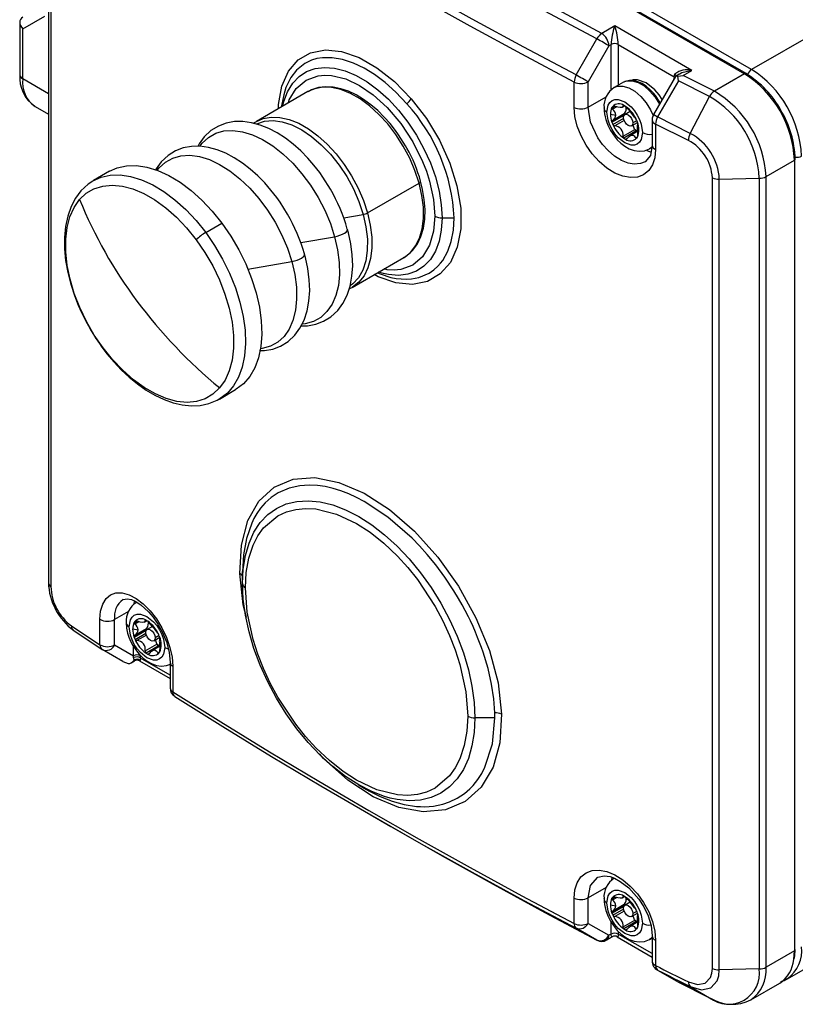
# Model space of a CAD drawing. Header units: millimetres. Extents: x 0 to 864, y 0 to 559.
# Tile 10 of 12: x 660 to 737, y 374 to 472. Entities that reach past the tile are written whole.
import ezdxf

# ---------------------------------------------------------------- set-up
doc = ezdxf.new("R2010")
doc.units = ezdxf.units.MM

msp = doc.modelspace()

# ---------------------------------------------------------------- linework, layer by layer
at = {"color": 7, "linetype": 'Continuous', "lineweight": 25}
for p, q in [((732.402, 466.839), (671.59, 501.945)), ((670.883, 501.537), (731.694, 466.431)), ((731.844, 466.446), (671.033, 501.551)), ((662.669, 494.36), (662.669, 415.963)), ((662.909, 493.982), (662.909, 415.59)), ((766.767, 486.678), (732.402, 466.839)), ((659.833, 471.535), (659.833, 466.326)), ((660.126, 470.887), (662.318, 472.153)), ((660.126, 465.918), (660.126, 470.887)), ((718.825, 471.166), (717.539, 470.424)), ((726.462, 466.758), (718.825, 471.166)), ((715, 466.312), (717.063, 469.883)), ((718.246, 469.199), (716.183, 465.628)), ((718.246, 469.199), (718.472, 469.329)), ((719.179, 469.329), (724.704, 466.139)), ((725.608, 466.265), (726.462, 466.758)), ((716.183, 463.109), (716.183, 465.628)), ((724.86, 466.152), (722.677, 462.377)), ((725.142, 465.719), (723.077, 462.147)), ((724.704, 466.139), (724.694, 465.907)), ((724.704, 466.139), (724.795, 466.406)), ((725.219, 466.378), (724.903, 466.196)), ((725.08, 466.2), (725.608, 466.265)), ((725.142, 465.719), (725.08, 466.2)), ((728.223, 464.17), (725.142, 465.719)), ((728.708, 464.707), (725.608, 466.265)), ((731.694, 466.431), (728.708, 464.707)), ((688.408, 464.654), (683.288, 461.699)), ((714.803, 463.09), (714.803, 465.61)), ((719.692, 465.583), (718.772, 465.053)), ((719.692, 465.583), (719.744, 465.612)), ((726.317, 460.518), (728.223, 464.17)), ((661.369, 463.171), (662.669, 462.42)), ((719.583, 463.113), (719.815, 463.247)), ((718.401, 462.43), (718.931, 462.328)), ((718.542, 461.699), (719.737, 462.389)), ((718.55, 461.613), (719.752, 462.307)), ((718.613, 461.807), (719.774, 462.477)), ((720.354, 462.675), (719.844, 462.38)), ((722.543, 461.877), (722.543, 459.357)), ((726.317, 460.518), (723.077, 462.147)), ((683.321, 461.694), (683.02, 461.522)), ((719.646, 460.242), (720.806, 460.912)), ((720.494, 461.255), (721.085, 461.596)), ((722.884, 461.443), (722.884, 458.923)), ((726.126, 459.813), (722.884, 461.443)), ((720.932, 460.726), (719.73, 460.032)), ((721.066, 460.702), (720.351, 460.289)), ((698.215, 459.041), (698.091, 459.274)), ((722.272, 458.99), (722.504, 459.124)), ((733.829, 456.232), (736.644, 457.858)), ((736.644, 457.858), (736.644, 379.47)), ((736.732, 457.98), (736.732, 457.985)), ((668.735, 456.761), (667.131, 455.835)), ((728.506, 377.722), (728.506, 456.114)), ((729.195, 455.974), (733.161, 456.064)), ((729.195, 377.586), (729.195, 455.974)), ((733.161, 456.064), (733.161, 377.676)), ((733.829, 377.844), (733.829, 456.232)), ((694.308, 452.635), (699.427, 455.591)), ((701.703, 452.14), (702.909, 452.14)), ((678.271, 450.688), (679.875, 451.614)), ((692.333, 450.995), (692.311, 451.037)), ((688.071, 448.535), (688.049, 448.577)), ((692.787, 445.244), (697.907, 448.199)), ((695.885, 446.624), (695.414, 446.76)), ((692.497, 445.102), (692.755, 445.249)), ((679.63, 434.184), (681.234, 435.11)), ((681.914, 415.878), (681.914, 417.019)), ((667.778, 409.827), (667.778, 412.347)), ((669.237, 409.799), (669.237, 412.319)), ((672.207, 412.075), (672.438, 412.208)), ((664.956, 411.699), (667.778, 409.827)), ((665.177, 411.232), (667.999, 409.361)), ((671.025, 411.391), (671.555, 411.289)), ((671.166, 410.661), (672.361, 411.351)), ((671.174, 410.575), (672.376, 411.269)), ((671.237, 410.769), (672.398, 411.439)), ((672.978, 411.637), (672.467, 411.342)), ((673.117, 410.216), (673.709, 410.558)), ((670.064, 408.174), (667.999, 409.361)), ((669.237, 409.799), (671.095, 408.731)), ((672.27, 409.204), (673.43, 409.874)), ((673.556, 409.688), (672.354, 408.994)), ((673.689, 409.663), (672.975, 409.251)), ((670.064, 408.174), (670.578, 407.954)), ((670.89, 408.035), (671.206, 408.218)), ((671.123, 408.556), (671.095, 408.731)), ((671.188, 408.309), (671.123, 408.556)), ((671.7, 408.213), (674.737, 406.46)), ((671.792, 408.498), (671.782, 408.279)), ((671.792, 408.498), (671.803, 408.731)), ((674.737, 408.07), (674.737, 405.551)), ((674.997, 407.682), (674.997, 405.162)), ((706.932, 402.577), (704.956, 402.577)), ((706.932, 402.577), (706.924, 403.078)), ((735.901, 376.673), (770.267, 396.512)), ((693.433, 395.925), (694.215, 395.473)), ((694.569, 392.983), (696.63, 391.792)), ((714.803, 382.182), (714.803, 384.702)), ((716.183, 382.201), (716.183, 384.721)), ((719.583, 384.725), (719.815, 384.859)), ((718.401, 384.042), (718.931, 383.94)), ((718.542, 383.311), (719.737, 384.001)), ((718.55, 383.225), (719.752, 383.919)), ((718.613, 383.42), (719.774, 384.089)), ((720.354, 384.287), (719.844, 383.992)), ((720.494, 382.867), (721.085, 383.208)), ((717.063, 380.541), (715, 381.73)), ((716.183, 382.201), (718.246, 381.013)), ((719.646, 381.854), (720.806, 382.524)), ((720.932, 382.338), (719.73, 381.644)), ((721.066, 382.314), (720.351, 381.901)), ((718.039, 380.555), (718.575, 380.864)), ((718.472, 381.143), (718.246, 381.013)), ((719.075, 380.864), (722.543, 378.862)), ((722.272, 380.602), (722.543, 380.759)), ((722.543, 380.969), (722.543, 378.449)), ((722.884, 380.535), (722.884, 378.015)), ((736.644, 379.47), (733.829, 377.844)), ((723.077, 377.565), (725.142, 376.378)), ((733.161, 377.676), (729.195, 377.586)), ((725.137, 376.394), (726.711, 375.604)), ((725.142, 376.378), (728.223, 374.829)), ((726.317, 375.936), (728.223, 374.829)), ((732.327, 374.61), (735.194, 376.265)), ((735.986, 376.724), (735.901, 376.673))]:
    msp.add_line(p, q, dxfattribs=at)
at = {"color": 8, "linetype": 'Continuous', "lineweight": 25}
for p, q in [((718.472, 464.812), (718.472, 469.329)), ((719.179, 469.329), (719.179, 465.287)), ((662.669, 464.45), (660.126, 465.918)), ((724.694, 465.907), (724.714, 465.894)), ((724.694, 465.865), (724.694, 465.907)), ((716.183, 463.109), (717.987, 464.15)), ((718.852, 463.193), (718.542, 463.013)), ((718.791, 463.213), (718.55, 463.074)), ((719.026, 463.141), (718.613, 462.903)), ((718.676, 463.218), (718.635, 463.194)), ((719.696, 463.305), (719.646, 463.276)), ((719.953, 462.997), (720.133, 462.948)), ((718.635, 461.395), (719.712, 462.017)), ((719.762, 461.805), (718.824, 461.264)), ((721.018, 461.777), (720.628, 461.552)), ((719.9, 459.934), (720.122, 460.062)), ((720.889, 460.072), (721.093, 460.19)), ((691.952, 452.157), (693.878, 452.487)), ((687.691, 449.697), (691.053, 450.273)), ((682.458, 447.071), (686.792, 447.813)), ((670.611, 413.112), (669.237, 412.319)), ((671.476, 412.154), (671.166, 411.975)), ((671.415, 412.175), (671.174, 412.036)), ((671.65, 412.103), (671.237, 411.865)), ((671.3, 412.18), (671.259, 412.156)), ((672.319, 412.267), (672.27, 412.238)), ((672.577, 411.958), (672.757, 411.91)), ((671.259, 410.357), (672.336, 410.979)), ((672.386, 410.767), (671.448, 410.226)), ((673.642, 410.739), (673.252, 410.514)), ((671.095, 408.731), (671.095, 409.763)), ((672.524, 408.896), (672.746, 409.024)), ((673.513, 409.034), (673.717, 409.151)), ((674.737, 406.799), (671.792, 408.498)), ((718.546, 386.78), (718.5, 386.512)), ((717.987, 385.762), (716.183, 384.721)), ((718.852, 384.805), (718.542, 384.625)), ((718.791, 384.825), (718.55, 384.686)), ((719.026, 384.753), (718.613, 384.515)), ((718.676, 384.83), (718.635, 384.807)), ((719.696, 384.917), (719.646, 384.889)), ((719.953, 384.609), (720.133, 384.56)), ((718.635, 383.007), (719.712, 383.629)), ((719.762, 383.417), (718.824, 382.876)), ((721.018, 383.389), (720.628, 383.164)), ((718.472, 381.143), (718.472, 382.413)), ((719.9, 381.546), (720.122, 381.675)), ((720.889, 381.684), (721.093, 381.802)), ((719.179, 381.398), (719.179, 381.143)), ((722.543, 379.2), (719.179, 381.143)), ((736.583, 378.608), (736.644, 379.47))]:
    msp.add_line(p, q, dxfattribs=at)
at = {"color": 7, "linetype": 'Continuous', "lineweight": 25, "flags": 128}
for points in [[(717.539, 470.424), (703.873, 477.829), (690.627, 485.476), (677.8, 493.365)], [(717.063, 469.883), (711.886, 472.633), (706.765, 475.419), (701.702, 478.239), (696.698, 481.094), (691.752, 483.983), (686.866, 486.906), (682.041, 489.862), (677.276, 492.851)], [(715, 466.312), (709.824, 469.063), (704.704, 471.849), (699.641, 474.67), (694.637, 477.525), (689.691, 480.414), (684.805, 483.337), (679.979, 486.292), (675.214, 489.28)], [(714.803, 465.61), (709.624, 468.362), (704.502, 471.149), (699.437, 473.972), (694.43, 476.828), (689.482, 479.719), (684.593, 482.642), (679.765, 485.6), (674.997, 488.589)], [(718.246, 469.199), (718.138, 469.262), (718.007, 469.337), (717.859, 469.423), (717.7, 469.515), (717.534, 469.61), (717.369, 469.706), (717.21, 469.798), (717.063, 469.883)], [(716.183, 465.628), (716.075, 465.691), (715.944, 465.767), (715.796, 465.852), (715.637, 465.944), (715.471, 466.04), (715.306, 466.135), (715.147, 466.227), (715, 466.312)], [(723.368, 463.49), (723.301, 463.626), (722.863, 464.279), (722.666, 464.518), (722.322, 464.875), (721.953, 465.185), (721.551, 465.448), (721.132, 465.641), (720.705, 465.752), (720.279, 465.767), (719.863, 465.667), (719.759, 465.603)], [(724.872, 466.145), (724.893, 466.19), (725.032, 466.21), (725.08, 466.2)], [(731.844, 466.446), (731.844, 466.446), (731.848, 466.444)], [(698.091, 459.274), (697.389, 460.382), (697.082, 460.81), (696.55, 461.485), (695.973, 462.135), (695.332, 462.771), (694.645, 463.36), (693.926, 463.886), (693.184, 464.333), (692.43, 464.69), (691.674, 464.949), (690.921, 465.102), (690.181, 465.14), (689.46, 465.055), (688.765, 464.834), (688.441, 464.649)], [(718.047, 462.634), (718.171, 463.314), (718.337, 463.587), (718.565, 463.778), (718.844, 463.88), (719.164, 463.887), (719.815, 463.655), (720.466, 463.136), (720.786, 462.76), (721.065, 462.335), (721.293, 461.881), (721.459, 461.416), (721.583, 460.593)], [(722.884, 458.923), (722.805, 458.102), (722.572, 457.39), (722.197, 456.821), (721.689, 456.409), (721.075, 456.176), (720.374, 456.127), (719.615, 456.266), (718.829, 456.585), (718.041, 457.077), (717.288, 457.716), (716.591, 458.485), (715.982, 459.349), (715.482, 460.278), (715.11, 461.237), (714.881, 462.182), (714.803, 463.09)], [(718.542, 463.013), (718.543, 463.056), (718.55, 463.074)], [(718.613, 462.903), (718.568, 462.954), (718.542, 463.013)], [(719.646, 463.276), (719.631, 463.155), (719.537, 463.095), (719.36, 463.08), (719.147, 463.108), (718.884, 463.181), (718.824, 463.203)], [(719.646, 463.276), (719.649, 463.302), (719.672, 463.311), (719.71, 463.302), (719.73, 463.292)], [(721.583, 460.593), (721.459, 459.913), (721.293, 459.639), (721.065, 459.448), (720.786, 459.346), (720.466, 459.34), (719.815, 459.572), (719.164, 460.091), (718.844, 460.467), (718.565, 460.891), (718.337, 461.345), (718.171, 461.811), (718.047, 462.634)], [(719.709, 462.083), (719.744, 462.266), (719.844, 462.38), (719.993, 462.409), (720.169, 462.348), (720.345, 462.206), (720.494, 462.005), (720.593, 461.775), (720.628, 461.552)], [(720.628, 461.552), (720.593, 461.369), (720.494, 461.255), (720.345, 461.226), (720.169, 461.287), (719.993, 461.429), (719.844, 461.63), (719.744, 461.859), (719.709, 462.083)], [(719.826, 462.369), (719.811, 462.419), (719.791, 462.49)], [(722.677, 462.377), (722.554, 462.02), (722.545, 461.876)], [(690.643, 454.975), (689.896, 456.162), (689.568, 456.624), (689, 457.357), (688.381, 458.07), (687.692, 458.774), (686.951, 459.437), (686.168, 460.04), (685.354, 460.567), (684.517, 461.006), (683.668, 461.346), (682.813, 461.579), (681.961, 461.694), (681.123, 461.683), (680.307, 461.536), (679.526, 461.245), (678.791, 460.796), (678.118, 460.172), (677.602, 459.474), (677.478, 459.231)], [(718.406, 460.8), (718.866, 460.129), (719.07, 459.892), (719.431, 459.539), (719.826, 459.237), (720.27, 458.985), (720.751, 458.812), (721.256, 458.74), (721.766, 458.791), (722.257, 458.982), (722.269, 458.991)], [(718.55, 461.613), (718.54, 461.671), (718.542, 461.699)], [(720.068, 459.998), (720.254, 460.219), (720.435, 460.329), (720.611, 460.343), (720.746, 460.27), (720.866, 460.115), (720.889, 460.072)], [(720.995, 460.032), (720.968, 460.014), (720.94, 460.016), (720.911, 460.038), (720.889, 460.072)], [(686.382, 452.515), (685.634, 453.702), (685.307, 454.164), (684.738, 454.897), (684.12, 455.61), (683.431, 456.314), (682.689, 456.977), (681.906, 457.58), (681.092, 458.107), (680.256, 458.546), (679.406, 458.886), (678.551, 459.119), (677.7, 459.234), (676.861, 459.222), (676.046, 459.076), (675.264, 458.785), (674.529, 458.336), (673.856, 457.712), (673.341, 457.014), (673.263, 456.861)], [(722.543, 459.357), (722.369, 458.324), (721.853, 457.709)], [(668.735, 456.761), (669.494, 457.104), (670.405, 457.309), (671.389, 457.335), (672.429, 457.182), (673.51, 456.851), (674.614, 456.347), (675.723, 455.68), (676.821, 454.859), (677.891, 453.897), (678.914, 452.81), (679.875, 451.614)], [(667.089, 455.788), (666.604, 455.483), (665.899, 454.825), (665.355, 454.096), (664.914, 453.255), (664.582, 452.316), (664.365, 451.296), (664.26, 450.21), (664.265, 449.074), (664.376, 447.907), (664.585, 446.725), (664.883, 445.557), (665.242, 444.454), (665.617, 443.494), (665.952, 442.744), (666.379, 441.886), (666.764, 441.19)], [(665.758, 453.958), (666.419, 454.578), (667.189, 455.027), (668.052, 455.298), (668.996, 455.386), (670.002, 455.29), (671.055, 455.012), (672.136, 454.555), (673.227, 453.929), (674.309, 453.143), (675.364, 452.212), (676.373, 451.15), (677.319, 449.977)], [(697.873, 448.203), (698.207, 448.393), (698.812, 448.945), (699.265, 449.575), (699.615, 450.31), (699.857, 451.133), (699.99, 452.028), (700.018, 452.977), (699.945, 453.964), (699.777, 454.964), (699.573, 455.77)], [(697.907, 448.199), (697.955, 448.227), (698.575, 448.713), (699.085, 449.355), (699.474, 450.142), (699.735, 451.056), (699.862, 452.08), (699.852, 453.192), (699.706, 454.371), (699.427, 455.591)], [(668.09, 439.261), (667.222, 440.526), (666.449, 441.861), (665.783, 443.243), (665.235, 444.649), (664.814, 446.054), (664.529, 447.434), (664.384, 448.767), (664.381, 450.028), (664.52, 451.197), (664.8, 452.253), (665.215, 453.179), (665.758, 453.958)], [(679.875, 451.614), (680.759, 450.329), (681.553, 448.974), (682.242, 447.572), (682.817, 446.143), (683.269, 444.712), (683.59, 443.299), (683.775, 441.929), (683.821, 440.621), (683.729, 439.397), (683.498, 438.277), (683.133, 437.277), (682.64, 436.414), (682.025, 435.701), (681.3, 435.149), (681.234, 435.11)], [(687.74, 441.444), (688.357, 441.452), (689.173, 441.598), (689.954, 441.89), (690.69, 442.339), (691.363, 442.962), (691.878, 443.66), (692.289, 444.469), (692.587, 445.373), (692.77, 446.354), (692.84, 447.392), (692.8, 448.47), (692.657, 449.568), (692.422, 450.662), (692.325, 450.993)], [(677.319, 449.977), (678.186, 448.712), (678.96, 447.377), (679.626, 445.995), (680.174, 444.59), (680.594, 443.185), (680.88, 441.804), (681.025, 440.472), (681.028, 439.21), (680.888, 438.041), (680.609, 436.985), (680.194, 436.059), (679.651, 435.28)], [(683.603, 438.985), (684.096, 438.992), (684.912, 439.138), (685.693, 439.43), (686.428, 439.879), (687.101, 440.502), (687.617, 441.2), (688.027, 442.009), (688.326, 442.913), (688.509, 443.894), (688.578, 444.932), (688.538, 446.01), (688.395, 447.108), (688.16, 448.202), (688.063, 448.533)], [(668.082, 439.192), (668.508, 438.632), (669.16, 437.859), (669.887, 437.089), (670.669, 436.356), (671.495, 435.679), (672.355, 435.074), (673.238, 434.555), (674.137, 434.13), (675.043, 433.81), (675.947, 433.602), (676.843, 433.514), (677.721, 433.554), (678.573, 433.73), (679.388, 434.053), (679.672, 434.231)], [(679.651, 435.28), (678.989, 434.661), (678.22, 434.212), (677.357, 433.941), (676.413, 433.852), (675.406, 433.948), (674.354, 434.227), (673.272, 434.683), (672.181, 435.31), (671.099, 436.095), (670.045, 437.027), (669.036, 438.088), (668.09, 439.261)], [(681.651, 416.888), (681.808, 419.702), (682.451, 422.132), (683.548, 424.065), (685.068, 425.452), (686.937, 426.231), (689.103, 426.388), (691.476, 425.92), (693.968, 424.85), (696.502, 423.214), (698.961, 421.086), (701.277, 418.519), (703.336, 415.629), (705.069, 412.503), (706.395, 409.262), (707.254, 406.04), (707.609, 402.941)], [(706.924, 403.078), (706.826, 404.451), (706.608, 405.918), (706.26, 407.47), (705.775, 409.092), (705.612, 409.56), (705.432, 410.048), (705.233, 410.555), (705.016, 411.079), (704.778, 411.62), (704.519, 412.177), (704.321, 412.583), (703.994, 413.22), (703.696, 413.771), (703.327, 414.417), (702.88, 415.154), (701.965, 416.531), (701.076, 417.729), (700.236, 418.756), (699.462, 419.623), (698.731, 420.379), (696.338, 422.478), (693.993, 424.026), (693.232, 424.424), (692.461, 424.775), (691.682, 425.074), (690.901, 425.315), (690.119, 425.495), (689.342, 425.607), (688.539, 425.649), (687.596, 425.589), (686.546, 425.356), (685.436, 424.873), (684.744, 424.407), (684.174, 423.892), (683.711, 423.359), (683.342, 422.832), (683.052, 422.332), (682.831, 421.877), (682.305, 420.36), (682.007, 418.723), (681.914, 417.019)], [(681.914, 415.878), (681.987, 417.326), (682.203, 418.672), (682.561, 419.899), (683.055, 420.992), (683.68, 421.937), (684.428, 422.722), (685.289, 423.337), (686.252, 423.775), (687.306, 424.03), (688.436, 424.099), (689.63, 423.981), (690.871, 423.678), (692.145, 423.192), (693.435, 422.531), (694.725, 421.703), (695.999, 420.718), (697.24, 419.588), (698.434, 418.328), (699.564, 416.954), (700.618, 415.482), (701.581, 413.932), (702.442, 412.322), (703.19, 410.674), (703.815, 409.007), (704.309, 407.344), (704.667, 405.704), (704.883, 404.108), (704.956, 402.577)], [(682.207, 415.47), (682.289, 416.971), (682.543, 418.396), (682.981, 419.708), (683.442, 420.611), (684.003, 421.397), (685.435, 422.605), (686.279, 422.997), (687.197, 423.241), (688.158, 423.335), (689.171, 423.283), (691.222, 422.779), (693.228, 421.834), (694.568, 420.966), (695.93, 419.886), (697.285, 418.599), (698.297, 417.482), (699.259, 416.278), (701.021, 413.608), (701.782, 412.194), (702.452, 410.747), (703.013, 409.313), (703.475, 407.877), (704.065, 405.168), (704.249, 402.746)], [(681.903, 416.618), (681.91, 417.03), (681.911, 417.084)], [(696.572, 394.615), (695.999, 394.777), (694.725, 395.263), (693.435, 395.924), (692.145, 396.752), (690.871, 397.737), (689.63, 398.867), (688.436, 400.127), (687.306, 401.501), (686.252, 402.973), (685.289, 404.523), (684.428, 406.132), (683.68, 407.781), (683.055, 409.447), (682.561, 411.111), (682.203, 412.751), (681.987, 414.347), (681.914, 415.878)], [(667.778, 412.347), (667.847, 413.162), (668.052, 413.857), (668.382, 414.401), (668.829, 414.777), (669.371, 414.969), (669.992, 414.972), (670.667, 414.784), (671.367, 414.415), (672.073, 413.876), (672.749, 413.193), (673.377, 412.383), (673.927, 411.485), (674.38, 410.529), (674.718, 409.551), (674.926, 408.593), (674.997, 407.682)], [(704.249, 402.746), (704.167, 401.245), (703.912, 399.82), (703.475, 398.508), (703.014, 397.605), (702.452, 396.819), (701.021, 395.61), (700.177, 395.218), (699.259, 394.974), (698.298, 394.881), (697.285, 394.933), (695.233, 395.436), (693.228, 396.381), (691.887, 397.25), (690.526, 398.329), (689.171, 399.617), (688.158, 400.734), (687.197, 401.937), (685.435, 404.608), (684.674, 406.022), (684.003, 407.469), (683.442, 408.903), (682.981, 410.339), (682.391, 413.048), (682.207, 415.47)], [(670.077, 414.292), (670.477, 414.38), (670.896, 414.295), (671.28, 414.131), (671.822, 413.789), (672.606, 413.081), (673.063, 412.54), (673.53, 411.863), (673.98, 411.046), (674.364, 410.114), (674.634, 409.1), (674.737, 408.07)], [(670.386, 412.002), (670.418, 411.469), (670.519, 410.983), (670.648, 410.577), (670.848, 410.104), (671.03, 409.762), (671.49, 409.09), (671.694, 408.854), (672.055, 408.501), (672.45, 408.198), (672.894, 407.947), (673.375, 407.774), (673.879, 407.702), (674.389, 407.752), (674.789, 407.908)], [(670.671, 411.596), (670.795, 412.275), (670.961, 412.549), (671.189, 412.74), (671.468, 412.842), (671.788, 412.849), (672.439, 412.616), (673.09, 412.097), (673.409, 411.721), (673.689, 411.297), (673.917, 410.843), (674.083, 410.378), (674.207, 409.555)], [(671.166, 411.975), (671.167, 412.018), (671.174, 412.036)], [(671.237, 411.865), (671.192, 411.916), (671.166, 411.975)], [(672.27, 412.238), (672.255, 412.117), (672.161, 412.057), (671.984, 412.042), (671.77, 412.07), (671.508, 412.143), (671.448, 412.165)], [(672.27, 412.238), (672.273, 412.263), (672.296, 412.273), (672.333, 412.264), (672.354, 412.254)], [(674.207, 409.555), (674.083, 408.875), (673.917, 408.601), (673.689, 408.41), (673.41, 408.308), (673.09, 408.301), (672.439, 408.534), (671.788, 409.053), (671.468, 409.429), (671.189, 409.853), (670.961, 410.307), (670.795, 410.773), (670.671, 411.596)], [(672.333, 411.045), (672.368, 411.227), (672.467, 411.342), (672.617, 411.371), (672.792, 411.31), (672.968, 411.168), (673.117, 410.967), (673.217, 410.737), (673.252, 410.514)], [(673.252, 410.514), (673.217, 410.331), (673.117, 410.216), (672.968, 410.187), (672.792, 410.248), (672.617, 410.39), (672.467, 410.592), (672.368, 410.821), (672.333, 411.045)], [(672.45, 411.331), (672.435, 411.381), (672.415, 411.452)], [(671.174, 410.575), (671.164, 410.633), (671.166, 410.661)], [(672.692, 408.96), (672.878, 409.181), (673.059, 409.291), (673.234, 409.305), (673.37, 409.232), (673.49, 409.077), (673.513, 409.034)], [(673.619, 408.994), (673.592, 408.975), (673.564, 408.977), (673.535, 409), (673.513, 409.034)], [(674.997, 405.162), (679.765, 402.172), (684.593, 399.215), (689.482, 396.291), (694.43, 393.401), (699.437, 390.544), (704.502, 387.722), (709.624, 384.935), (714.803, 382.182)], [(675.214, 404.698), (679.979, 401.71), (684.805, 398.755), (689.691, 395.832), (694.637, 392.943), (699.641, 390.088), (704.704, 387.267), (709.824, 384.481), (715, 381.73)], [(696.63, 391.792), (696.698, 391.753), (701.702, 388.898), (706.765, 386.078), (711.886, 383.292), (717.063, 380.541)], [(714.803, 384.702), (714.88, 385.522), (715.109, 386.232), (715.479, 386.798), (715.98, 387.206), (716.588, 387.436), (717.284, 387.481), (718.04, 387.34), (718.824, 387.019), (719.614, 386.528), (720.37, 385.891), (721.072, 385.125), (721.687, 384.265), (722.194, 383.34), (722.572, 382.385), (722.804, 381.442), (722.884, 380.535)], [(717.149, 386.767), (717.78, 386.919), (718.362, 386.829), (718.798, 386.673), (719.379, 386.365), (720.225, 385.72), (721.228, 384.594), (721.717, 383.827), (722.135, 382.944), (722.431, 381.972), (722.543, 380.969)], [(718.047, 384.246), (718.171, 384.926), (718.337, 385.199), (718.565, 385.39), (718.844, 385.492), (719.164, 385.499), (719.815, 385.267), (720.466, 384.748), (720.786, 384.372), (721.065, 383.947), (721.293, 383.493), (721.459, 383.028), (721.583, 382.205)], [(718.542, 384.625), (718.543, 384.668), (718.55, 384.686)], [(718.613, 384.515), (718.568, 384.566), (718.542, 384.625)], [(719.646, 384.889), (719.631, 384.768), (719.537, 384.707), (719.36, 384.693), (719.147, 384.72), (718.884, 384.793), (718.824, 384.815)], [(719.646, 384.889), (719.649, 384.914), (719.672, 384.923), (719.71, 384.914), (719.73, 384.905)], [(721.583, 382.205), (721.459, 381.525), (721.293, 381.251), (721.065, 381.06), (720.786, 380.958), (720.466, 380.952), (719.815, 381.184), (719.164, 381.703), (718.844, 382.079), (718.565, 382.504), (718.337, 382.957), (718.171, 383.423), (718.047, 384.246)], [(719.709, 383.695), (719.744, 383.878), (719.844, 383.992), (719.993, 384.021), (720.169, 383.96), (720.345, 383.818), (720.494, 383.617), (720.593, 383.387), (720.628, 383.164)], [(720.628, 383.164), (720.593, 382.981), (720.494, 382.867), (720.345, 382.838), (720.169, 382.899), (719.993, 383.041), (719.844, 383.242), (719.744, 383.472), (719.709, 383.695)], [(719.826, 383.981), (719.811, 384.031), (719.791, 384.102)], [(718.55, 383.225), (718.54, 383.283), (718.542, 383.311)], [(718.406, 382.412), (718.866, 381.741), (719.07, 381.504), (719.431, 381.152), (719.826, 380.849), (720.27, 380.597), (720.751, 380.424), (721.256, 380.352), (721.766, 380.403), (722.257, 380.594), (722.269, 380.603)], [(720.068, 381.611), (720.254, 381.831), (720.435, 381.941), (720.611, 381.955), (720.746, 381.882), (720.866, 381.727), (720.889, 381.684)], [(720.995, 381.644), (720.968, 381.626), (720.94, 381.628), (720.911, 381.65), (720.889, 381.684)], [(736.668, 378.723), (736.731, 379.461), (736.725, 379.596)], [(722.884, 378.015), (723.288, 377.811), (723.692, 377.607), (724.097, 377.403), (724.502, 377.199), (724.908, 376.995), (725.313, 376.792), (725.719, 376.589), (726.126, 376.386)], [(723.077, 377.565), (723.481, 377.361), (723.885, 377.157), (724.29, 376.953), (724.695, 376.749), (725.1, 376.545), (725.505, 376.342), (725.911, 376.139), (726.317, 375.936)], [(726.126, 376.386), (727.029, 376.122), (727.801, 376.279), (728.32, 376.84), (728.459, 377.247), (728.506, 377.722)], [(726.317, 375.936), (727.416, 375.62), (728.348, 375.818), (728.972, 376.507), (729.138, 377.003), (729.195, 377.586)], [(735.28, 376.432), (735.629, 376.535), (735.991, 376.753)], [(728.223, 374.829), (728.328, 374.791), (728.33, 374.791)]]:
    msp.add_lwpolyline(points, dxfattribs=at)
at = {"color": 8, "linetype": 'Continuous', "lineweight": 25, "flags": 128}
for points in [[(685.494, 462.972), (685.492, 463.379), (685.822, 465.188), (686.48, 466.679), (687.446, 467.806), (688.674, 468.517), (690.13, 468.797), (691.748, 468.634), (693.473, 468.038), (695.246, 467.031), (696.986, 465.658), (698.649, 463.952)], [(698.216, 463.453), (697.136, 464.601), (696.056, 465.568), (694.999, 466.359), (693.972, 466.987), (692.911, 467.49), (691.84, 467.843), (690.799, 468.02), (689.844, 468.016), (689.297, 467.928), (688.753, 467.766), (688.097, 467.448), (687.273, 466.785), (686.716, 466.066), (686.462, 465.611), (686.219, 465.05), (686.001, 464.353), (685.798, 463.235), (685.793, 463.144)], [(685.915, 463.215), (686.029, 463.677), (686.394, 464.652), (686.895, 465.48), (687.524, 466.145), (688.267, 466.636), (689.113, 466.942), (690.044, 467.058), (691.044, 466.982), (692.093, 466.716), (693.173, 466.264), (694.263, 465.635), (695.342, 464.84), (696.392, 463.895), (697.392, 462.816), (698.323, 461.625), (699.168, 460.343), (699.912, 458.993), (700.541, 457.602), (701.042, 456.196), (701.407, 454.799), (701.629, 453.439), (701.703, 452.14)], [(726.462, 466.758), (725.495, 466.513), (725.224, 466.37)], [(686.464, 463.532), (686.551, 463.83), (687.246, 464.977), (688.218, 465.798), (689.415, 466.23), (690.067, 466.293), (690.755, 466.258), (692.149, 465.916), (693.511, 465.274), (694.873, 464.344), (696.266, 463.077), (697.607, 461.501), (698.804, 459.687), (699.776, 457.744), (700.157, 456.77), (700.47, 455.794), (700.871, 453.954), (700.996, 452.309)], [(719.744, 465.612), (720.036, 465.716), (720.564, 465.731), (721.143, 465.561), (721.74, 465.217), (722.319, 464.718), (722.847, 464.093), (723.276, 463.411)], [(723.538, 463.865), (723.218, 464.351), (722.795, 464.847), (721.936, 465.533), (721.077, 465.839), (720.655, 465.83), (720.463, 465.76)], [(724.704, 466.139), (724.763, 466.091), (724.798, 466.051)], [(699.427, 455.591), (699.02, 456.828), (698.494, 458.056), (697.859, 459.252), (697.128, 460.39), (696.317, 461.448), (695.441, 462.403), (694.519, 463.236), (693.569, 463.931), (692.611, 464.473), (691.663, 464.852), (690.746, 465.058), (689.879, 465.09), (689.078, 464.944), (688.408, 464.654)], [(718.774, 465.053), (719.116, 465.185), (719.645, 465.2), (720.224, 465.031), (720.82, 464.686), (721.4, 464.187), (721.928, 463.562), (722.375, 462.847), (722.663, 462.219)], [(698.649, 463.952), (700.158, 461.985), (701.446, 459.838), (702.469, 457.58), (703.179, 455.309), (703.549, 453.105), (703.561, 451.049), (703.218, 449.239), (702.529, 447.726), (701.531, 446.584), (700.26, 445.849), (698.769, 445.551), (697.126, 445.699), (695.379, 446.29), (694.986, 446.513)], [(721.853, 457.709), (721.852, 457.709), (721.385, 457.523), (720.768, 457.469), (720.144, 457.577), (719.495, 457.833), (718.795, 458.265), (718.16, 458.808), (717.609, 459.421), (717.152, 460.068), (716.428, 461.623), (716.183, 463.109)], [(683.309, 461.711), (683.958, 461.989), (684.759, 462.134), (685.627, 462.103), (686.544, 461.896), (687.491, 461.518), (688.45, 460.976), (689.4, 460.281), (690.322, 459.447), (691.198, 458.492), (692.009, 457.435), (692.74, 456.297), (693.375, 455.101), (693.901, 453.872), (694.308, 452.635)], [(683.351, 461.474), (684.087, 461.712), (684.94, 461.78), (685.856, 461.658), (686.815, 461.349), (687.794, 460.86), (688.772, 460.203), (689.727, 459.392), (690.638, 458.445), (691.485, 457.382), (692.248, 456.229), (692.911, 455.01), (693.458, 453.754), (693.878, 452.487)], [(677.706, 459.293), (677.911, 459.551), (678.532, 460.122), (679.257, 460.526), (680.072, 460.757), (680.962, 460.809), (681.911, 460.683), (682.901, 460.38), (683.912, 459.906), (684.928, 459.269), (685.928, 458.483), (686.894, 457.56), (687.808, 456.52), (688.653, 455.38), (689.413, 454.162), (690.075, 452.889), (690.625, 451.585), (691.053, 450.273)], [(722.02, 458.824), (722.275, 458.731), (722.456, 458.681)], [(722.573, 459.238), (722.375, 459.057), (722.271, 458.99)], [(673.469, 456.866), (673.65, 457.091), (674.271, 457.662), (674.996, 458.066), (675.811, 458.297), (676.701, 458.349), (677.65, 458.223), (678.639, 457.92), (679.651, 457.445), (680.666, 456.809), (681.666, 456.023), (682.633, 455.1), (683.547, 454.06), (684.392, 452.92), (685.152, 451.702), (685.813, 450.429), (686.363, 449.125), (686.792, 447.813)], [(667.086, 455.809), (667.889, 456.178), (668.801, 456.383), (669.784, 456.409), (670.825, 456.255), (671.905, 455.924), (673.009, 455.421), (674.119, 454.754), (675.217, 453.933), (676.286, 452.971), (677.31, 451.884), (678.271, 450.688)], [(699.427, 455.591), (699.49, 455.631), (699.537, 455.672), (699.568, 455.711), (699.581, 455.748), (699.578, 455.771)], [(693.878, 452.487), (694.16, 451.238), (694.3, 450.036), (694.293, 448.906), (694.14, 447.875), (693.844, 446.965), (693.412, 446.197), (692.854, 445.588), (692.64, 445.421)], [(694.308, 452.635), (694.587, 451.415), (694.733, 450.237), (694.743, 449.125), (694.616, 448.101), (694.355, 447.187), (693.966, 446.4), (693.456, 445.757), (692.835, 445.272), (692.766, 445.231)], [(695.314, 446.702), (695.555, 446.589), (696.639, 446.245), (697.16, 446.141), (697.66, 446.083), (698.164, 446.067), (698.669, 446.099), (699.416, 446.245), (700.414, 446.672), (700.895, 447.003), (701.271, 447.341), (701.556, 447.657), (701.764, 447.931), (702.277, 448.838), (702.617, 449.797), (702.835, 450.917), (702.909, 452.14)], [(701.703, 452.14), (701.629, 450.928), (701.407, 449.823), (701.042, 448.848), (700.541, 448.02), (699.912, 447.355), (699.168, 446.864), (698.323, 446.558), (697.392, 446.442), (696.392, 446.518), (695.885, 446.624)], [(700.996, 452.309), (700.871, 450.809), (700.47, 449.431), (699.776, 448.284), (698.804, 447.463), (697.607, 447.031), (696.954, 446.968), (696.266, 447.003), (695.964, 447.077)], [(691.053, 450.273), (691.319, 450.33), (691.581, 450.411), (691.824, 450.509), (692.033, 450.619), (692.195, 450.734), (692.298, 450.847), (692.338, 450.95), (692.333, 450.995)], [(678.271, 450.688), (679.155, 449.403), (679.948, 448.048), (680.638, 446.645), (681.213, 445.217), (681.664, 443.786), (681.985, 442.373), (682.171, 441.003), (682.217, 439.695), (682.124, 438.471), (681.894, 437.351), (681.529, 436.351), (681.035, 435.488), (680.421, 434.774), (679.696, 434.223), (679.674, 434.21)], [(691.053, 450.273), (691.352, 448.979), (691.517, 447.726), (691.543, 446.537), (691.43, 445.436), (691.181, 444.442), (690.8, 443.574), (690.294, 442.848), (689.673, 442.277), (688.949, 441.873), (688.133, 441.642), (687.87, 441.607)], [(686.792, 447.813), (687.057, 447.87), (687.32, 447.951), (687.563, 448.049), (687.772, 448.159), (687.933, 448.274), (688.037, 448.386), (688.076, 448.49), (688.071, 448.535)], [(686.792, 447.813), (687.091, 446.519), (687.255, 445.266), (687.281, 444.077), (687.169, 442.976), (686.92, 441.982), (686.539, 441.114), (686.033, 440.388), (685.412, 439.817), (684.687, 439.413), (683.872, 439.182), (683.692, 439.156)], [(668.078, 439.189), (668.078, 439.189), (668.073, 439.218), (668.09, 439.261)], [(682.299, 412.524), (681.984, 413.785), (681.651, 416.888)], [(671.183, 414.186), (671.173, 414.146), (671.124, 413.861)], [(671.198, 408.224), (671.177, 408.206), (671.125, 408.25)], [(671.782, 408.279), (671.733, 408.207), (671.695, 408.231)], [(707.609, 402.941), (707.439, 400.11), (706.759, 397.673), (705.594, 395.697), (704.002, 394.272), (702.054, 393.449), (699.819, 393.255), (697.408, 393.695), (694.886, 394.757), (692.376, 396.39), (689.945, 398.548), (689.56, 398.992)], [(694.213, 395.488), (694.438, 395.346), (695.58, 394.771), (696.755, 394.309), (697.95, 393.977), (699.153, 393.794), (699.559, 393.769), (699.98, 393.764), (700.413, 393.782), (700.857, 393.828), (701.31, 393.903), (701.787, 394.017), (702.429, 394.232), (703.205, 394.604), (703.929, 395.087), (704.442, 395.531), (704.779, 395.881), (705.241, 396.457), (705.632, 397.061), (705.956, 397.682), (706.698, 400.008), (706.932, 402.577)], [(704.956, 402.577), (704.883, 401.129), (704.667, 399.783), (704.309, 398.556), (703.815, 397.463), (703.19, 396.518), (702.442, 395.733), (701.581, 395.117), (700.618, 394.679), (699.564, 394.424), (698.434, 394.355), (697.24, 394.473), (696.572, 394.615)], [(716.183, 384.721), (716.428, 385.954), (717.15, 386.767)], [(718.575, 380.864), (718.575, 380.864), (718.529, 380.863), (718.496, 380.914), (718.478, 381.009), (718.472, 381.143)], [(719.179, 381.143), (719.172, 381.009), (719.154, 380.914), (719.121, 380.863), (719.075, 380.864), (719.075, 380.864)], [(722.543, 380.817), (722.375, 380.669), (722.271, 380.602)]]:
    msp.add_lwpolyline(points, dxfattribs=at)
at = {"color": 7, "linetype": 'Continuous', "lineweight": 25}
for centre, radius, start, end in [((724.835, 469.057), 6.369, 160.66131, 177.55113), ((712.815, 469.057), 6.369, 2.44869, 19.33887), ((718.374, 469.21), 1.474, 124.53054, 152.8349), ((716.711, 469.129), 1.537, 2.60548, 57.39452), ((718.825, 468.647), 0.769, 62.60967, 117.39033), ((725.972, 464.953), 1.87, 74.82087, 129.01677), ((726.65, 457.803), 10.711, 2.4764, 57.5236), ((663.195, 466.026), 3.373, 174.88736, 236.31453), ((716.331, 465.56), 1.529, 150.52217, 178.13087), ((715.474, 467.004), 1.547, 244.28937, 297.27273), ((724.633, 466.175), 0.283, 359.0008, 54.94403), ((725.943, 457.395), 10.711, 2.4763, 57.5237), ((726.871, 458.243), 9.586, 28.37714, 58.74505), ((719.929, 463.21), 2.174, 122.05192, 184.48024), ((729.539, 463.468), 1.492, 123.86203, 151.92578), ((723.358, 455.69), 10.484, 2.964, 59.31854), ((696.509, 465.372), 2.569, 311.65879, 326.45204), ((723.208, 455.559), 9.965, 2.90384, 59.78644), ((684.694, 451.214), 18.238, 2.91005, 42.14844), ((715.474, 464.484), 1.547, 244.28937, 297.27273), ((722.271, 463.124), 4.51, 181.06695, 211.01597), ((719.691, 462.47), 1.29, 152.10843, 181.79446), ((719.249, 462.673), 0.806, 139.6523, 150.14636), ((718.161, 462.278), 0.772, 3.71652, 54.10939), ((719.242, 462.58), 0.864, 55.57001, 134.64902), ((718.736, 463.048), 0.178, 60.40111, 124.73456), ((718.874, 461.614), 1.885, 57.02481, 62.98057), ((719.272, 462.949), 0.692, 318.45577, 19.82965), ((718.126, 460.647), 3.104, 22.43928, 55.14987), ((719.506, 462.617), 0.699, 36.49696, 55.68028), ((646.466, 403.026), 94.964, 38.39901, 39.19013), ((726.676, 457.636), 10.055, 1.98214, 30.8966), ((720.929, 462.47), 2.529, 180.91556, 199.80708), ((718.7, 461.673), 0.16, 122.62225, 170.66291), ((718.286, 462.364), 0.646, 300.4388, 356.73476), ((719.841, 462.398), 0.104, 130.20341, 184.91157), ((719.99, 462.393), 0.253, 180.91556, 199.80708), ((719.58, 462.754), 0.338, 304.97808, 308.54337), ((720.326, 461.557), 0.723, 22.34995, 38.89132), ((718.026, 460.554), 3.232, 19.12778, 23.28358), ((724.448, 461.393), 1.565, 151.17281, 178.16647), ((721.604, 462.672), 3.232, 199.12778, 203.28358), ((721.504, 462.58), 3.104, 202.43928, 235.14987), ((718.835, 461.482), 0.219, 203.58517, 267.15159), ((718.773, 460.382), 0.884, 350.89615, 86.693), ((719.21, 460.512), 1.646, 15.24002, 30.04566), ((721.979, 462.46), 1.922, 232.07163, 241.48162), ((719.437, 460.582), 1.408, 13.52619, 14.90345), ((721.115, 460.986), 0.318, 193.51733, 234.84754), ((721.684, 461.206), 0.64, 155.86734, 189.23332), ((726.325, 461.08), 5.273, 179.74396, 187.71174), ((719.393, 460.883), 1.838, 336.59009, 23.40991), ((720.892, 461.513), 0.213, 347.57941, 28.12692), ((719.869, 460.21), 0.226, 171.85989, 231.95709), ((720.756, 461.613), 1.885, 237.02481, 242.98057), ((720.388, 460.647), 0.864, 235.57001, 314.64902), ((719.951, 460.051), 0.128, 246.33095, 335.51944), ((721.998, 462.372), 1.961, 237.08357, 240.00694), ((720.381, 460.554), 0.806, 319.6523, 330.14636), ((720.753, 460.293), 0.356, 336.75912, 12.74025), ((727.705, 459.763), 1.58, 151.43161, 178.18195), ((724.07, 455.875), 4.442, 3.08034, 62.43659), ((723.716, 455.688), 5.487, 2.98986, 61.6967), ((686.646, 452.321), 13.379, 14.93798, 30.14996), ((729.143, 457.482), 1.509, 245.03274, 271.97878), ((733.156, 457.488), 1.425, 270.18029, 298.16253), ((675.666, 446.291), 17.308, 15.91494, 30.12874), ((707.896, 471.147), 45.509, 202.19134, 216.78705), ((671.405, 443.831), 17.308, 15.91494, 30.12874), ((693.656, 453.827), 1.359, 279.38747, 298.67361), ((701.674, 453.583), 1.443, 241.95976, 271.1441), ((681.067, 445.951), 5.501, 120.54693, 132.9438), ((711.165, 473.498), 49.535, 216.70029, 230.49201), ((681.837, 449.702), 17.311, 209.45558, 217.38353), ((663.135, 415.997), 0.465, 180.79693, 240.98733), ((668.828, 416.195), 6.162, 181.90767, 233.66336), ((682.415, 415.928), 0.503, 185.6948, 245.62534), ((667.948, 415.756), 5.042, 181.8857, 233.58946), ((672.553, 412.171), 2.174, 122.05192, 184.48024), ((668.533, 413.666), 1.52, 240.23402, 297.60252), ((672.315, 411.432), 1.29, 152.10843, 181.79446), ((671.873, 411.634), 0.806, 139.6523, 150.14636), ((671.866, 411.542), 0.864, 55.57001, 134.64902), ((671.36, 412.01), 0.178, 60.40111, 124.73456), ((671.498, 410.575), 1.885, 57.02481, 62.98057), ((671.896, 411.911), 0.692, 318.45577, 19.82965), ((670.75, 409.609), 3.104, 22.43928, 55.14987), ((672.129, 411.579), 0.699, 36.49696, 55.68028), ((599.089, 351.987), 94.964, 38.39901, 39.19013), ((665.467, 411.656), 0.514, 175.19453, 235.5902), ((673.553, 411.432), 2.529, 180.91556, 199.80708), ((670.785, 411.239), 0.772, 3.71652, 54.10939), ((670.91, 411.326), 0.646, 300.4388, 356.73476), ((672.465, 411.36), 0.104, 130.20341, 184.91157), ((672.614, 411.355), 0.253, 180.91556, 199.80708), ((672.204, 411.716), 0.338, 304.97808, 308.54337), ((672.95, 410.519), 0.723, 22.34995, 38.89132), ((671.323, 410.635), 0.16, 122.62225, 170.66291), ((674.228, 411.634), 3.232, 199.12778, 203.28358), ((674.128, 411.541), 3.104, 202.43928, 235.14987), ((671.459, 410.444), 0.219, 203.58517, 267.15159), ((671.397, 409.343), 0.884, 350.89615, 86.693), ((671.834, 409.474), 1.646, 15.24002, 30.04566), ((670.65, 409.516), 3.232, 19.12778, 23.28358), ((674.308, 410.168), 0.64, 155.86734, 189.23332), ((678.949, 410.041), 5.273, 179.74396, 187.71174), ((672.017, 409.845), 1.838, 336.59009, 23.40991), ((673.516, 410.475), 0.213, 347.57941, 28.12692), ((668.289, 409.783), 0.512, 175.11455, 235.47997), ((668.533, 411.146), 1.52, 240.23402, 297.60252), ((668.407, 410.176), 0.911, 243.36049, 335.61418), ((672.493, 409.172), 0.226, 171.85989, 231.95709), ((674.603, 411.422), 1.922, 232.07163, 241.48162), ((672.061, 409.544), 1.408, 13.52619, 14.90345), ((673.739, 409.948), 0.318, 193.51733, 234.84754), ((674.622, 411.334), 1.961, 237.08357, 240.00694), ((673.005, 409.516), 0.806, 319.6523, 330.14636), ((673.376, 409.255), 0.356, 336.75912, 12.74025), ((670.58, 408.603), 0.649, 269.81485, 327.07171), ((671.449, 408.049), 0.769, 62.60967, 117.39033), ((671.403, 407.892), 0.721, 57.29821, 112.83325), ((671.292, 408.135), 0.202, 120.76597, 145.39719), ((671.461, 407.817), 0.563, 55.14607, 118.94586), ((671.449, 407.781), 0.5, 59.7283, 120.68694), ((673.38, 410.575), 1.885, 237.02481, 242.98057), ((673.012, 409.608), 0.864, 235.57001, 314.64902), ((672.575, 409.013), 0.128, 246.33095, 335.51944), ((675.687, 405.523), 0.949, 178.31543, 239.20724), ((675.504, 405.117), 0.51, 174.90815, 235.18779), ((704.927, 404.019), 1.443, 241.95976, 271.1441), ((706.984, 401.593), 1.486, 65.12044, 92.30224), ((719.929, 384.822), 2.174, 122.05192, 184.48024), ((715.474, 386.096), 1.547, 244.28937, 297.27273), ((722.271, 384.736), 4.51, 181.06695, 211.01597), ((719.691, 384.082), 1.29, 152.10843, 181.79446), ((719.249, 384.285), 0.806, 139.6523, 150.14636), ((719.242, 384.192), 0.864, 55.57001, 134.64902), ((718.736, 384.66), 0.178, 60.40111, 124.73456), ((718.874, 383.226), 1.885, 57.02481, 62.98057), ((719.272, 384.561), 0.692, 318.45577, 19.82965), ((718.126, 382.259), 3.104, 22.43928, 55.14987), ((719.506, 384.229), 0.699, 36.49696, 55.68028), ((646.466, 324.638), 94.964, 38.39901, 39.19013), ((720.929, 384.082), 2.529, 180.91556, 199.80708), ((718.161, 383.89), 0.772, 3.71652, 54.10939), ((718.286, 383.977), 0.646, 300.4388, 356.73476), ((719.841, 384.01), 0.104, 130.20341, 184.91157), ((719.99, 384.005), 0.253, 180.91556, 199.80708), ((719.58, 384.366), 0.338, 304.97808, 308.54337), ((720.326, 383.169), 0.723, 22.34995, 38.89132), ((718.7, 383.285), 0.16, 122.62225, 170.66291), ((721.604, 384.285), 3.232, 199.12778, 203.28358), ((721.504, 384.192), 3.104, 202.43928, 235.14987), ((718.835, 383.094), 0.219, 203.58517, 267.15159), ((718.773, 381.994), 0.884, 350.89615, 86.693), ((719.21, 382.124), 1.646, 15.24002, 30.04566), ((718.026, 382.166), 3.232, 19.12778, 23.28358), ((721.684, 382.818), 0.64, 155.86734, 189.23332), ((726.325, 382.692), 5.273, 179.74396, 187.71174), ((719.393, 382.495), 1.838, 336.59009, 23.40991), ((720.892, 383.125), 0.213, 347.57941, 28.12692), ((715.298, 382.129), 0.498, 173.87069, 233.22074), ((715.474, 383.576), 1.547, 244.28937, 297.27273), ((715.341, 382.595), 0.93, 248.49781, 334.93337), ((719.869, 381.822), 0.226, 171.85989, 231.95709), ((721.979, 384.073), 1.922, 232.07163, 241.48162), ((719.437, 382.195), 1.408, 13.52619, 14.90345), ((721.115, 382.598), 0.318, 193.51733, 234.84754), ((721.998, 383.984), 1.961, 237.08357, 240.00694), ((720.381, 382.166), 0.806, 319.6523, 330.14636), ((720.753, 381.905), 0.356, 336.75912, 12.74025), ((717.404, 381.407), 0.93, 248.5083, 334.93226), ((718.825, 380.46), 0.769, 62.60967, 117.39033), ((718.825, 380.431), 0.5, 60.00271, 119.99729), ((720.756, 383.225), 1.885, 237.02481, 242.98057), ((720.388, 382.259), 0.864, 235.57001, 314.64902), ((719.951, 381.664), 0.128, 246.33095, 335.51944), ((717.552, 381.31), 0.898, 238.50471, 302.87378), ((736.59, 379.601), 0.142, 292.526, 358.10513), ((723.418, 378.382), 0.875, 175.61832, 247.98137), ((723.378, 377.961), 0.497, 173.68254, 232.74906), ((733.156, 379.1), 1.425, 270.18029, 298.16253), ((733.367, 378.931), 3.232, 304.42188, 354.26632), ((730.106, 377.268), 3.081, 232.3251, 7.5981), ((729.135, 379.094), 1.509, 245.37196, 272.29605), ((726.619, 376.33), 0.497, 173.60935, 232.553), ((730.49, 378.267), 4.092, 238.12458, 296.73437)]:
    msp.add_arc(centre, radius, start, end, dxfattribs=at)
at = {"color": 8, "linetype": 'Continuous', "lineweight": 25}
for centre, radius, start, end in [((732.979, 465.938), 1.071, 122.63883, 157.61851), ((660.333, 466.376), 0.503, 185.6948, 245.62534), ((662.98, 465.555), 2.877, 172.74417, 235.94365), ((731.782, 466.308), 0.151, 65.69288, 125.61758), ((718.255, 463.093), 0.504, 185.9561, 245.60253), ((723.048, 461.922), 0.506, 185.13988, 251.12966), ((681.954, 391.2), 82.003, 59.90228, 60.22435), ((722.288, 461.958), 1.537, 242.67386, 279.54015), ((723.048, 459.402), 0.506, 185.11809, 251.13211), ((736.582, 457.995), 0.151, 294.37466, 354.3052), ((736.859, 459.217), 1.071, 262.28957, 297.35464), ((681.444, 416.444), 0.489, 16.22924, 65.07226), ((671.205, 412.647), 1.995, 124.43683, 189.4499), ((670.879, 412.054), 0.504, 185.9561, 245.60253), ((674.822, 410.666), 1.27, 241.02585, 257.4854), ((675.218, 408.111), 0.483, 185.17975, 242.80761), ((675.217, 405.591), 0.482, 184.81116, 242.83738), ((718.255, 384.705), 0.504, 185.9561, 245.60253), ((722.28, 383.543), 1.509, 242.49304, 274.97776), ((717.745, 380.963), 0.503, 305.75249, 5.61563), ((723.047, 381.014), 0.506, 184.8173, 251.16581), ((733.909, 379.496), 3.463, 306.83668, 6.33471), ((723.062, 378.506), 0.522, 186.20636, 250.04385), ((730.288, 377.522), 3.555, 305.04567, 5.20432)]:
    msp.add_arc(centre, radius, start, end, dxfattribs=at)
at = {"color": 7, "linetype": 'Continuous', "lineweight": 25}
msp.add_ellipse((660.833, 471.295), major_axis=(0.924, -0.533), ratio=0.7174, start_param=2.748836, end_param=4.319632, dxfattribs=at)

doc.saveas('drawing.dxf')
